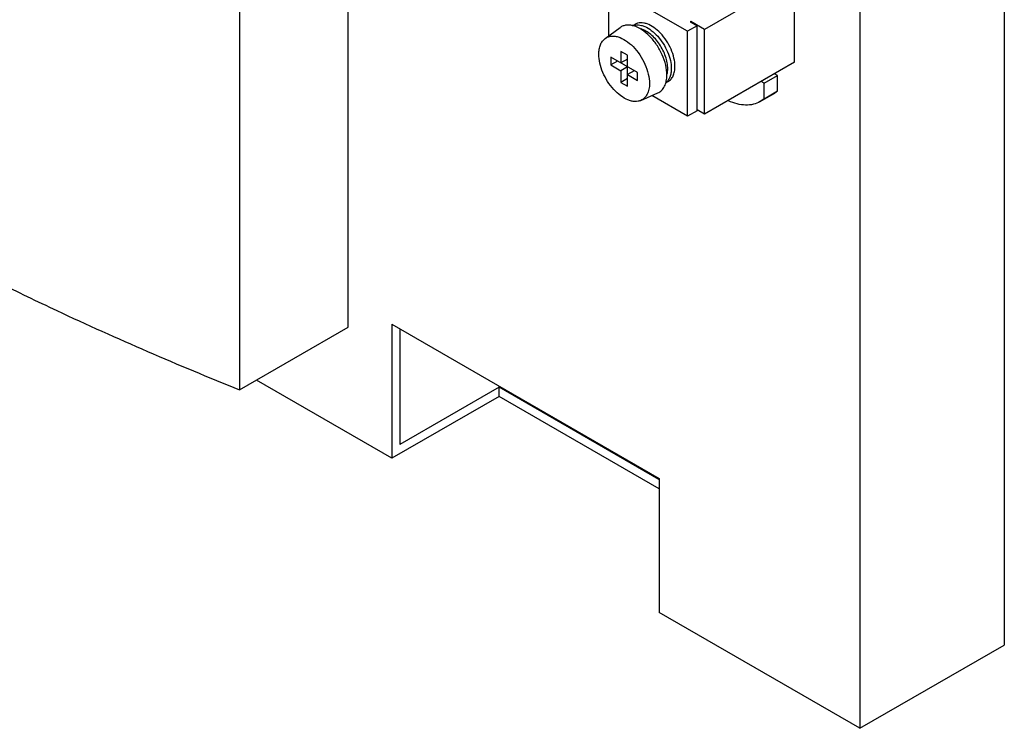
# Model space of a CAD drawing. Header units: millimetres. Extents: x 121 to 402, y 56 to 674.
# Tile 2 of 12: x 298 to 402, y 56 to 131. Entities that reach past the tile are written whole.
import ezdxf

# ---------------------------------------------------------------- set-up
doc = ezdxf.new("R2010")
doc.units = ezdxf.units.MM
doc.header["$LTSCALE"] = 47.495119
doc.layers.get('0').update_dxf_attribs({"linetype": 'CONTINUOUS'})

msp = doc.modelspace()

# ---------------------------------------------------------------- linework, layer by layer
at = {"color": 7, "linetype": 'Continuous'}
for p, q in [((402.11, 531.28), (402.11, 65.05)), ((386.84, 522.46), (386.84, 56.24)), ((332.74, 98.69), (332.74, 243.69)), ((321.24, 237.06), (321.24, 92.06)), ((379.93, 135.69), (370.42, 130.2)), ((379.93, 126.71), (379.93, 135.69)), ((368.61, 129.99), (360.28, 134.8)), ((360.28, 129.51), (360.28, 134.8)), ((359.9, 129.23), (361.49, 130.39)), ((363.06, 130.73), (362.77, 130.56)), ((369.62, 130.58), (368.61, 129.99)), ((368.97, 131.03), (368.9, 130.99)), ((368.9, 130.99), (369.62, 130.58)), ((370.42, 130.2), (368.97, 131.03)), ((368.97, 130.95), (368.97, 131.03)), ((369.62, 121.59), (369.62, 130.58)), ((370.42, 121.22), (370.42, 130.2)), ((368.61, 121.01), (368.61, 129.99)), ((363.32, 125.62), (360.49, 127.25)), ((360.49, 127.25), (360.49, 126.43)), ((362.26, 127.45), (361.56, 127.86)), ((361.56, 127.86), (361.56, 126.64)), ((362.26, 127.04), (361.56, 126.64)), ((362.26, 124.19), (362.26, 127.45)), ((361.2, 126.84), (360.49, 126.43)), ((360.49, 126.43), (361.56, 125.82)), ((362.26, 126.23), (361.56, 125.82)), ((379.93, 126.71), (370.42, 121.22)), ((361.56, 125.82), (361.56, 124.59)), ((362.26, 125), (361.56, 124.59)), ((362.97, 125.82), (362.26, 125.41)), ((362.26, 125.41), (363.32, 124.8)), ((363.32, 124.8), (363.32, 125.62)), ((376.72, 124.49), (378.14, 125.31)), ((378.14, 125.31), (377.82, 125.49)), ((378.14, 123.68), (378.14, 125.31)), ((361.56, 124.59), (362.26, 124.19)), ((366.56, 124.67), (366.27, 124.5)), ((376.72, 124.49), (376.4, 124.68)), ((376.72, 122.86), (376.72, 124.49)), ((363.68, 122.68), (365.48, 123.47)), ((368.61, 121.01), (364.84, 123.19)), ((376.3, 122.56), (377.72, 123.38)), ((376.72, 122.86), (378.14, 123.68)), ((377.72, 123.38), (378.14, 123.68)), ((376.72, 122.86), (376.3, 122.56)), ((369.62, 121.59), (368.61, 121.01)), ((370.42, 121.22), (369.62, 121.68)), ((337.34, 98.99), (365.63, 82.66)), ((337.34, 98.99), (337.34, 84.81)), ((321.24, 92.06), (332.74, 98.69)), ((338.19, 98.5), (338.19, 86.28)), ((337.34, 84.81), (323.02, 93.08)), ((348.68, 92.34), (338.19, 86.28)), ((365.58, 82.58), (348.68, 92.34)), ((348.68, 91.36), (348.68, 92.34)), ((348.68, 91.36), (337.34, 84.81)), ((365.63, 81.58), (348.68, 91.36)), ((365.63, 82.66), (365.63, 68.48)), ((386.84, 56.24), (365.63, 68.48)), ((386.84, 56.24), (402.11, 65.05))]:
    msp.add_line(p, q, dxfattribs=at)
for points, knots in [([(366.43, 125.37), (366.43, 125.72), (366.33, 126.46), (365.96, 127.54), (365.38, 128.58), (364.65, 129.48), (363.84, 130.17), (363.1, 130.54), (362.53, 130.66), (362.15, 130.66), (361.79, 130.57), (361.58, 130.46), (361.49, 130.39)], [0, 0, 0, 0, 0.129948, 0.273067, 0.4215, 0.566349, 0.699397, 0.814971, 0.86593, 0.912881, 0.957008, 1, 1, 1, 1]), ([(362.82, 130.58), (362.91, 130.61), (363.11, 130.66), (363.42, 130.67), (363.75, 130.62), (364.23, 130.46), (364.83, 130.09), (365.49, 129.47), (366.07, 128.7), (366.52, 127.83), (366.82, 126.94), (366.89, 126.33), (366.89, 126.04)], [0, 0, 0, 0, 0.04311, 0.088678, 0.137799, 0.191096, 0.310419, 0.444686, 0.588188, 0.733537, 0.873031, 1, 1, 1, 1]), ([(367.28, 126.27), (367.28, 126.57), (367.2, 127.2), (366.89, 128.12), (366.41, 129.01), (365.79, 129.79), (365.1, 130.41), (364.48, 130.75), (363.99, 130.88), (363.65, 130.9), (363.33, 130.86), (363.14, 130.78), (363.06, 130.73)], [0, 0, 0, 0, 0.128687, 0.270275, 0.417429, 0.561777, 0.695447, 0.812712, 0.864676, 0.91251, 0.95714, 1, 1, 1, 1]), ([(366.52, 126.04), (366.52, 126.25), (366.47, 126.69), (366.24, 127.58), (365.81, 128.43), (365.23, 129.19), (364.75, 129.66), (364.24, 130.02), (363.88, 130.18), (363.7, 130.24)], [0, 0, 0, 0, 0.117688, 0.245579, 0.51616, 0.650468, 0.778044, 0.895297, 1, 1, 1, 1]), ([(359.23, 127.57), (359.23, 127.75), (359.25, 128.09), (359.38, 128.56), (359.59, 128.95), (359.79, 129.15), (359.9, 129.23)], [0, 0, 0, 0, 0.28754, 0.547174, 0.782006, 1, 1, 1, 1]), ([(359.9, 129.23), (359.99, 129.3), (360.19, 129.41), (360.52, 129.49), (360.89, 129.49), (361.43, 129.38), (362.13, 129.03), (362.9, 128.37), (363.59, 127.52), (364.14, 126.54), (364.49, 125.51), (364.59, 124.81), (364.59, 124.48)], [0, 0, 0, 0, 0.042992, 0.087119, 0.13407, 0.18503, 0.300605, 0.433651, 0.578498, 0.72693, 0.87005, 1, 1, 1, 1]), ([(363.68, 122.68), (363.59, 122.64), (363.37, 122.57), (363.03, 122.55), (362.67, 122.61), (362.15, 122.77), (361.49, 123.17), (360.77, 123.84), (360.13, 124.68), (359.64, 125.62), (359.31, 126.59), (359.23, 127.26), (359.23, 127.57)], [0, 0, 0, 0, 0.043007, 0.088321, 0.137119, 0.190093, 0.308933, 0.443075, 0.586799, 0.732596, 0.872607, 1, 1, 1, 1]), ([(366.89, 126.04), (366.89, 125.88), (366.87, 125.58), (366.76, 125.15), (366.58, 124.8), (366.4, 124.61), (366.3, 124.53)], [0, 0, 0, 0, 0.286788, 0.546467, 0.781783, 1, 1, 1, 1]), ([(366.44, 125.42), (366.46, 125.47), (366.5, 125.67), (366.52, 125.88), (366.52, 126.04)], [0, 0, 0, 0, 0.237117, 1, 1, 1, 1]), ([(366.56, 124.67), (366.67, 124.73), (366.89, 124.91), (367.12, 125.29), (367.26, 125.75), (367.28, 126.09), (367.28, 126.27)], [0, 0, 0, 0, 0.217767, 0.450947, 0.7102, 1, 1, 1, 1]), ([(365.48, 123.47), (365.63, 123.54), (365.91, 123.74), (366.22, 124.18), (366.4, 124.74), (366.43, 125.15), (366.43, 125.37)], [0, 0, 0, 0, 0.218386, 0.449897, 0.708386, 1, 1, 1, 1]), ([(364.59, 124.48), (364.59, 124.27), (364.56, 123.88), (364.38, 123.35), (364.09, 122.93), (363.82, 122.74), (363.68, 122.68)], [0, 0, 0, 0, 0.291613, 0.5501, 0.781612, 1, 1, 1, 1]), ([(376.3, 122.56), (376.08, 122.43), (375.57, 122.23), (374.73, 122.15), (373.82, 122.29), (373.23, 122.5), (372.93, 122.64)], [0, 0, 0, 0, 0.223993, 0.459915, 0.71691, 1, 1, 1, 1]), ([(295.7, 103.44), (297.76, 102.42), (306.16, 98.38), (314.72, 94.67), (321.24, 92.06)], [0, 0, 0, 0, 0.245932, 1, 1, 1, 1])]:
    msp.add_open_spline(points, degree=3, knots=knots, dxfattribs=at)

doc.saveas('drawing.dxf')
